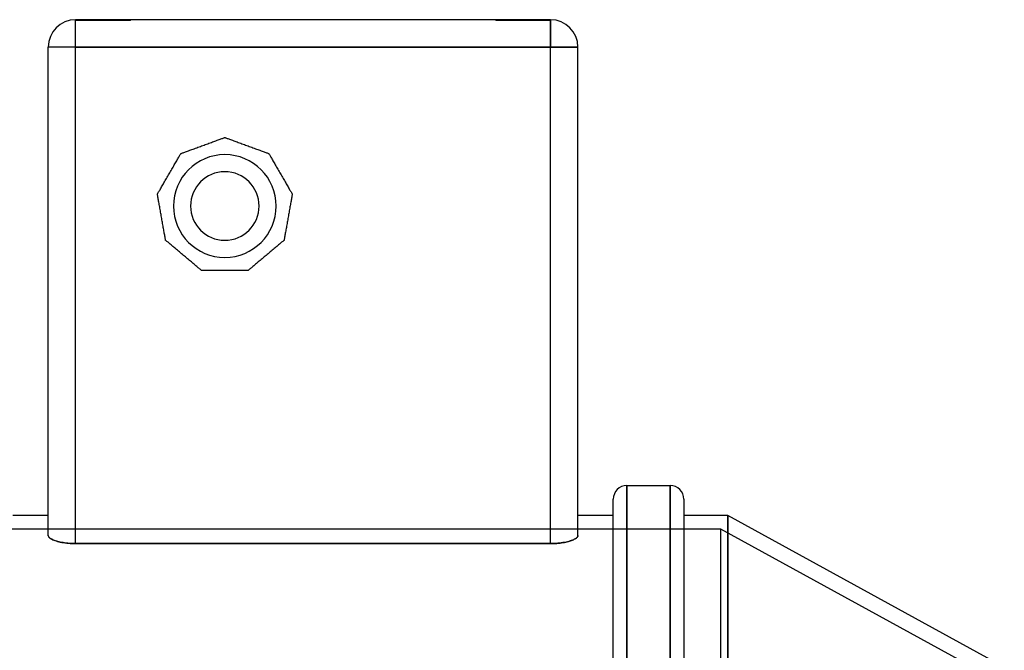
# Model space of a CAD drawing. Header units: millimetres. Extents: x -129 to 129, y -88 to 156.
# Tile 3 of 3: x -43 to 101, y 64 to 156. Entities that reach past the tile are written whole.
import ezdxf

# ---------------------------------------------------------------- set-up
doc = ezdxf.new("R2010")
doc.units = ezdxf.units.MM
doc.layers.add('HIDDEN', color=7, linetype='Continuous')
doc.layers.add('THICK', color=7, linetype='Continuous')

msp = doc.modelspace()

# ---------------------------------------------------------------- linework, layer by layer
at = {"layer": 'HIDDEN'}
for p, q in [((-34.7, 156), (-34.7, 155.9)), ((-34.7, 156), (-34.7, 155.9)), ((-34.7, 156), (-34.7, 156)), ((-34.7, 156), (-34.7, 156)), ((-34.7, 156), (-34.7, 156)), ((-34.7, 152), (-34.7, 156)), ((-26.7, 155.9), (-34.7, 155.9)), ((-26.7, 155.9), (-26.7, 156)), ((-26.7, 155.9), (-26.7, 156)), ((26.7, 156), (26.7, 155.9)), ((26.7, 156), (26.7, 155.9)), ((34.7, 155.9), (26.7, 155.9)), ((34.7, 155.9), (34.7, 156)), ((34.7, 155.9), (34.7, 156)), ((34.7, 156), (34.7, 156)), ((34.7, 156), (34.7, 156)), ((34.7, 156), (34.7, 156)), ((34.7, 156), (34.7, 152)), ((-34.7, 152), (-38.7, 152)), ((-38.7, 152), (-38.7, 152)), ((-34.7, 79.52), (-34.7, 152)), ((-34.7, 152), (34.7, 152)), ((34.7, 79.52), (34.7, 152)), ((38.7, 152), (34.7, 152)), ((38.7, 152), (38.7, 152)), ((-12.9, 138.8), (-12.9, 138.8)), ((-12.9, 138.8), (-12.9, 138.8)), ((-19.33, 136.46), (-19.33, 136.46)), ((-19.33, 136.46), (-19.33, 136.46)), ((-6.47, 136.46), (-6.47, 136.46)), ((-6.47, 136.46), (-6.47, 136.46)), ((-22.75, 130.54), (-22.75, 130.54)), ((-22.75, 130.54), (-22.75, 130.54)), ((-3.05, 130.54), (-3.05, 130.54)), ((-3.05, 130.54), (-3.05, 130.54)), ((-21.56, 123.8), (-21.56, 123.8)), ((-21.56, 123.8), (-21.56, 123.8)), ((-4.24, 123.8), (-4.24, 123.8)), ((-4.24, 123.8), (-4.24, 123.8)), ((-16.32, 119.4), (-16.32, 119.4)), ((-16.32, 119.4), (-16.32, 119.4)), ((-9.48, 119.4), (-9.48, 119.4)), ((-9.48, 119.4), (-9.48, 119.4)), ((45.86, -88), (45.86, 88)), ((52.18, -88), (52.18, 88)), ((60.6, 0), (60.6, 83.6)), ((59.6, 81.6), (-59.6, 81.6)), ((-38.7, 80.71), (-38.69, 80.64)), ((-38.69, 80.64), (-38.67, 80.57)), ((38.64, 80.52), (38.67, 80.59)), ((38.67, 80.59), (38.69, 80.65)), ((38.69, 80.65), (38.7, 80.71)), ((59.6, 0), (59.6, 81.6)), ((100, 59.5), (59.6, 81.6)), ((-38.67, 80.57), (-38.63, 80.5)), ((-38.63, 80.5), (-38.57, 80.43)), ((-38.57, 80.43), (-38.5, 80.36)), ((-38.5, 80.36), (-38.4, 80.28)), ((-38.4, 80.28), (-38.3, 80.21)), ((-38.3, 80.21), (-38.17, 80.15)), ((-38.17, 80.15), (-38.04, 80.08)), ((-38.04, 80.08), (-37.89, 80.02)), ((-37.89, 80.02), (-37.72, 79.95)), ((-37.72, 79.95), (-37.55, 79.9)), ((-37.55, 79.9), (-37.37, 79.84)), ((-37.37, 79.84), (-37.17, 79.79)), ((-37.17, 79.79), (-36.96, 79.74)), ((-36.96, 79.74), (-36.74, 79.7)), ((-36.74, 79.7), (-36.5, 79.66)), ((-36.5, 79.66), (-36.26, 79.62)), ((-36.26, 79.62), (-36, 79.59)), ((-36, 79.59), (-35.75, 79.56)), ((-35.75, 79.56), (-35.48, 79.54)), ((-35.48, 79.54), (-35.22, 79.53)), ((-35.22, 79.53), (-34.96, 79.52)), ((-34.96, 79.52), (-34.7, 79.52)), ((-34.7, 79.52), (34.7, 79.52)), ((34.7, 79.52), (34.93, 79.52)), ((34.93, 79.52), (35.16, 79.53)), ((35.16, 79.53), (35.4, 79.54)), ((35.4, 79.54), (35.63, 79.55)), ((35.63, 79.55), (35.86, 79.57)), ((35.86, 79.57), (36.09, 79.6)), ((36.09, 79.6), (36.31, 79.63)), ((36.31, 79.63), (36.53, 79.66)), ((36.53, 79.66), (36.74, 79.7)), ((36.74, 79.7), (36.94, 79.74)), ((36.94, 79.74), (37.13, 79.78)), ((37.13, 79.78), (37.3, 79.83)), ((37.3, 79.83), (37.47, 79.87)), ((37.47, 79.87), (37.63, 79.92)), ((37.63, 79.92), (37.78, 79.97)), ((37.78, 79.97), (37.92, 80.03)), ((37.92, 80.03), (38.05, 80.09)), ((38.05, 80.09), (38.17, 80.15)), ((38.17, 80.15), (38.28, 80.21)), ((38.28, 80.21), (38.38, 80.27)), ((38.38, 80.27), (38.47, 80.33)), ((38.47, 80.33), (38.54, 80.4)), ((38.54, 80.4), (38.6, 80.46)), ((38.6, 80.46), (38.64, 80.52))]:
    msp.add_line(p, q, dxfattribs=at)
for start, end in [(0, 180), (180, 0)]:
    msp.add_arc((-12.9, 128.8), 7.5, start, end, dxfattribs=at)
at = {"layer": 'THICK'}
for p, q in [((-30.7, 156), (-34.7, 156)), ((-34.7, 152), (-34.7, 156)), ((30.7, 156), (-30.7, 156)), ((34.7, 156), (30.7, 156)), ((34.7, 152), (34.7, 156)), ((-38.7, 80.71), (-38.7, 152)), ((-34.7, 152), (-38.7, 152)), ((-34.7, 79.52), (-34.7, 152)), ((34.7, 152), (-34.7, 152)), ((34.7, 152), (38.7, 152)), ((34.7, 79.52), (34.7, 152)), ((38.7, 80.71), (38.7, 152)), ((-14.86, 138.09), (-14.69, 138.15)), ((-14.69, 138.15), (-14.52, 138.21)), ((-14.52, 138.21), (-14.37, 138.27)), ((-14.37, 138.27), (-14.2, 138.33)), ((-14.2, 138.33), (-14.04, 138.39)), ((-14.04, 138.39), (-13.89, 138.44)), ((-13.89, 138.44), (-13.74, 138.49)), ((-13.74, 138.49), (-13.6, 138.54)), ((-13.6, 138.54), (-13.47, 138.59)), ((-13.47, 138.59), (-13.34, 138.64)), ((-13.34, 138.64), (-13.24, 138.68)), ((-13.24, 138.68), (-13.14, 138.71)), ((-13.14, 138.71), (-13.05, 138.74)), ((-13.05, 138.74), (-12.99, 138.77)), ((-12.99, 138.77), (-12.94, 138.79)), ((-12.94, 138.79), (-12.91, 138.8)), ((-12.91, 138.8), (-12.9, 138.8)), ((-12.9, 138.8), (-12.89, 138.8)), ((-12.89, 138.8), (-12.86, 138.79)), ((-12.86, 138.79), (-12.81, 138.77)), ((-12.81, 138.77), (-12.75, 138.74)), ((-12.75, 138.74), (-12.66, 138.71)), ((-12.66, 138.71), (-12.56, 138.68)), ((-12.56, 138.68), (-12.46, 138.64)), ((-12.46, 138.64), (-12.33, 138.59)), ((-12.33, 138.59), (-12.2, 138.54)), ((-12.2, 138.54), (-12.06, 138.49)), ((-12.06, 138.49), (-11.91, 138.44)), ((-11.91, 138.44), (-11.76, 138.39)), ((-11.76, 138.39), (-11.6, 138.33)), ((-11.6, 138.33), (-11.43, 138.27)), ((-11.43, 138.27), (-11.28, 138.21)), ((-11.28, 138.21), (-11.11, 138.15)), ((-11.11, 138.15), (-10.94, 138.09)), ((-18.76, 136.67), (-18.63, 136.72)), ((-18.63, 136.72), (-18.48, 136.77)), ((-18.48, 136.77), (-18.34, 136.82)), ((-18.34, 136.82), (-18.19, 136.87)), ((-18.19, 136.87), (-18.03, 136.93)), ((-18.03, 136.93), (-17.86, 136.99)), ((-17.86, 136.99), (-17.7, 137.05)), ((-17.7, 137.05), (-17.54, 137.11)), ((-17.54, 137.11), (-17.37, 137.17)), ((-17.37, 137.17), (-17.19, 137.24)), ((-17.19, 137.24), (-17.01, 137.3)), ((-17.01, 137.3), (-16.83, 137.37)), ((-16.83, 137.37), (-16.65, 137.44)), ((-16.65, 137.44), (-16.46, 137.5)), ((-16.46, 137.5), (-16.29, 137.57)), ((-16.29, 137.57), (-16.11, 137.63)), ((-16.11, 137.63), (-15.94, 137.69)), ((-15.94, 137.69), (-15.76, 137.76)), ((-15.76, 137.76), (-15.58, 137.82)), ((-15.58, 137.82), (-15.4, 137.89)), ((-15.4, 137.89), (-15.22, 137.96)), ((-15.22, 137.96), (-15.04, 138.02)), ((-15.04, 138.02), (-14.86, 138.09)), ((-10.94, 138.09), (-10.76, 138.02)), ((-10.76, 138.02), (-10.58, 137.96)), ((-10.58, 137.96), (-10.4, 137.89)), ((-10.4, 137.89), (-10.22, 137.82)), ((-10.22, 137.82), (-10.04, 137.76)), ((-10.04, 137.76), (-9.86, 137.69)), ((-9.86, 137.69), (-9.69, 137.63)), ((-9.69, 137.63), (-9.51, 137.57)), ((-9.51, 137.57), (-9.34, 137.5)), ((-9.34, 137.5), (-9.15, 137.44)), ((-9.15, 137.44), (-8.97, 137.37)), ((-8.97, 137.37), (-8.79, 137.3)), ((-8.79, 137.3), (-8.61, 137.24)), ((-8.61, 137.24), (-8.43, 137.17)), ((-8.43, 137.17), (-8.26, 137.11)), ((-8.26, 137.11), (-8.1, 137.05)), ((-8.1, 137.05), (-7.94, 136.99)), ((-7.94, 136.99), (-7.77, 136.93)), ((-7.77, 136.93), (-7.61, 136.87)), ((-7.61, 136.87), (-7.46, 136.82)), ((-7.46, 136.82), (-7.32, 136.77)), ((-7.32, 136.77), (-7.17, 136.72)), ((-7.17, 136.72), (-7.04, 136.67)), ((-20.11, 135.11), (-20.02, 135.26)), ((-20.02, 135.26), (-19.93, 135.41)), ((-19.93, 135.41), (-19.85, 135.55)), ((-19.85, 135.55), (-19.78, 135.68)), ((-19.78, 135.68), (-19.7, 135.81)), ((-19.7, 135.81), (-19.63, 135.94)), ((-19.63, 135.94), (-19.56, 136.05)), ((-19.56, 136.05), (-19.51, 136.15)), ((-19.51, 136.15), (-19.46, 136.24)), ((-19.46, 136.24), (-19.41, 136.32)), ((-19.41, 136.32), (-19.38, 136.38)), ((-19.38, 136.38), (-19.35, 136.42)), ((-19.35, 136.42), (-19.33, 136.45)), ((-19.33, 136.46), (-19.32, 136.46)), ((-19.33, 136.45), (-19.33, 136.46)), ((-19.32, 136.46), (-19.29, 136.48)), ((-19.29, 136.48), (-19.24, 136.49)), ((-19.24, 136.49), (-19.17, 136.52)), ((-19.17, 136.52), (-19.09, 136.55)), ((-19.09, 136.55), (-18.99, 136.58)), ((-18.99, 136.58), (-18.88, 136.62)), ((-18.88, 136.62), (-18.76, 136.67)), ((-7.04, 136.67), (-6.92, 136.62)), ((-6.92, 136.62), (-6.81, 136.58)), ((-6.81, 136.58), (-6.71, 136.55)), ((-6.71, 136.55), (-6.63, 136.52)), ((-6.63, 136.52), (-6.56, 136.49)), ((-6.56, 136.49), (-6.51, 136.48)), ((-6.51, 136.48), (-6.48, 136.46)), ((-6.48, 136.46), (-6.47, 136.46)), ((-6.47, 136.46), (-6.47, 136.45)), ((-6.47, 136.45), (-6.45, 136.42)), ((-6.45, 136.42), (-6.42, 136.38)), ((-6.42, 136.38), (-6.39, 136.32)), ((-6.39, 136.32), (-6.34, 136.24)), ((-6.34, 136.24), (-6.29, 136.15)), ((-6.29, 136.15), (-6.24, 136.05)), ((-6.24, 136.05), (-6.17, 135.94)), ((-6.17, 135.94), (-6.1, 135.81)), ((-6.1, 135.81), (-6.02, 135.68)), ((-6.02, 135.68), (-5.95, 135.55)), ((-5.95, 135.55), (-5.87, 135.41)), ((-5.87, 135.41), (-5.78, 135.26)), ((-5.78, 135.26), (-5.69, 135.11)), ((-20.95, 133.66), (-20.85, 133.82)), ((-20.85, 133.82), (-20.76, 133.99)), ((-20.76, 133.99), (-20.66, 134.16)), ((-20.66, 134.16), (-20.56, 134.32)), ((-20.56, 134.32), (-20.47, 134.49)), ((-20.47, 134.49), (-20.37, 134.65)), ((-20.37, 134.65), (-20.28, 134.81)), ((-20.28, 134.81), (-20.19, 134.96)), ((-20.19, 134.96), (-20.11, 135.11)), ((-5.69, 135.11), (-5.61, 134.96)), ((-5.61, 134.96), (-5.52, 134.81)), ((-5.52, 134.81), (-5.43, 134.65)), ((-5.43, 134.65), (-5.33, 134.49)), ((-5.33, 134.49), (-5.24, 134.32)), ((-5.24, 134.32), (-5.14, 134.16)), ((-5.14, 134.16), (-5.04, 133.99)), ((-5.04, 133.99), (-4.95, 133.82)), ((-4.95, 133.82), (-4.85, 133.66)), ((-21.7, 132.34), (-21.61, 132.51)), ((-21.61, 132.51), (-21.51, 132.67)), ((-21.51, 132.67), (-21.42, 132.84)), ((-21.42, 132.84), (-21.32, 133.01)), ((-21.32, 133.01), (-21.22, 133.18)), ((-21.22, 133.18), (-21.13, 133.34)), ((-21.13, 133.34), (-21.04, 133.5)), ((-21.04, 133.5), (-20.95, 133.66)), ((-4.85, 133.66), (-4.76, 133.5)), ((-4.76, 133.5), (-4.67, 133.34)), ((-4.67, 133.34), (-4.58, 133.18)), ((-4.58, 133.18), (-4.48, 133.01)), ((-4.48, 133.01), (-4.38, 132.84)), ((-4.38, 132.84), (-4.29, 132.67)), ((-4.29, 132.67), (-4.19, 132.51)), ((-4.19, 132.51), (-4.1, 132.34)), ((-22.57, 130.85), (-22.51, 130.95)), ((-22.51, 130.95), (-22.45, 131.06)), ((-22.45, 131.06), (-22.37, 131.18)), ((-22.37, 131.18), (-22.3, 131.31)), ((-22.3, 131.31), (-22.22, 131.45)), ((-22.22, 131.45), (-22.14, 131.59)), ((-22.14, 131.59), (-22.06, 131.74)), ((-22.06, 131.74), (-21.97, 131.89)), ((-21.97, 131.89), (-21.88, 132.03)), ((-21.88, 132.03), (-21.8, 132.19)), ((-21.8, 132.19), (-21.7, 132.34)), ((-4.1, 132.34), (-4, 132.19)), ((-4, 132.19), (-3.92, 132.03)), ((-3.92, 132.03), (-3.83, 131.89)), ((-3.83, 131.89), (-3.74, 131.74)), ((-3.74, 131.74), (-3.66, 131.59)), ((-3.66, 131.59), (-3.58, 131.45)), ((-3.58, 131.45), (-3.5, 131.31)), ((-3.5, 131.31), (-3.43, 131.18)), ((-3.43, 131.18), (-3.35, 131.06)), ((-3.35, 131.06), (-3.29, 130.95)), ((-3.29, 130.95), (-3.23, 130.85)), ((-22.75, 130.54), (-22.74, 130.55)), ((-22.75, 130.53), (-22.75, 130.54)), ((-22.74, 130.49), (-22.75, 130.53)), ((-22.74, 130.55), (-22.73, 130.57)), ((-22.73, 130.44), (-22.74, 130.49)), ((-22.73, 130.57), (-22.7, 130.62)), ((-22.72, 130.37), (-22.73, 130.44)), ((-22.7, 130.28), (-22.72, 130.37)), ((-22.7, 130.62), (-22.67, 130.68)), ((-22.69, 130.18), (-22.7, 130.28)), ((-22.67, 130.07), (-22.69, 130.18)), ((-22.67, 130.68), (-22.62, 130.76)), ((-22.64, 129.94), (-22.67, 130.07)), ((-22.62, 129.8), (-22.64, 129.94)), ((-22.62, 130.76), (-22.57, 130.85)), ((-22.59, 129.65), (-22.62, 129.8)), ((-22.57, 129.5), (-22.59, 129.65)), ((-22.54, 129.34), (-22.57, 129.5)), ((-3.23, 129.5), (-3.26, 129.34)), ((-3.23, 130.85), (-3.18, 130.76)), ((-3.21, 129.65), (-3.23, 129.5)), ((-3.18, 129.8), (-3.21, 129.65)), ((-3.18, 130.76), (-3.13, 130.68)), ((-3.16, 129.94), (-3.18, 129.8)), ((-3.13, 130.07), (-3.16, 129.94)), ((-3.13, 130.68), (-3.1, 130.62)), ((-3.11, 130.18), (-3.13, 130.07)), ((-3.1, 130.28), (-3.11, 130.18)), ((-3.1, 130.62), (-3.07, 130.57)), ((-3.08, 130.37), (-3.1, 130.28)), ((-3.07, 130.44), (-3.08, 130.37)), ((-3.07, 130.57), (-3.06, 130.55)), ((-3.06, 130.49), (-3.07, 130.44)), ((-3.06, 130.55), (-3.05, 130.54)), ((-3.05, 130.53), (-3.06, 130.49)), ((-3.05, 130.54), (-3.05, 130.53)), ((-22.51, 129.17), (-22.54, 129.34)), ((-22.48, 129), (-22.51, 129.17)), ((-22.45, 128.83), (-22.48, 129)), ((-22.42, 128.66), (-22.45, 128.83)), ((-22.39, 128.48), (-22.42, 128.66)), ((-22.35, 128.3), (-22.39, 128.48)), ((-22.32, 128.11), (-22.35, 128.3)), ((-22.29, 127.92), (-22.32, 128.11)), ((-3.48, 128.11), (-3.51, 127.92)), ((-3.45, 128.3), (-3.48, 128.11)), ((-3.41, 128.48), (-3.45, 128.3)), ((-3.38, 128.66), (-3.41, 128.48)), ((-3.35, 128.83), (-3.38, 128.66)), ((-3.32, 129), (-3.35, 128.83)), ((-3.29, 129.17), (-3.32, 129)), ((-3.26, 129.34), (-3.29, 129.17)), ((-22.25, 127.72), (-22.29, 127.92)), ((-22.22, 127.54), (-22.25, 127.72)), ((-22.19, 127.35), (-22.22, 127.54)), ((-22.15, 127.17), (-22.19, 127.35)), ((-22.12, 126.99), (-22.15, 127.17)), ((-22.09, 126.8), (-22.12, 126.99)), ((-22.06, 126.61), (-22.09, 126.8)), ((-22.02, 126.42), (-22.06, 126.61)), ((-3.74, 126.61), (-3.78, 126.42)), ((-3.71, 126.8), (-3.74, 126.61)), ((-3.68, 126.99), (-3.71, 126.8)), ((-3.65, 127.17), (-3.68, 126.99)), ((-3.61, 127.35), (-3.65, 127.17)), ((-3.58, 127.54), (-3.61, 127.35)), ((-3.55, 127.72), (-3.58, 127.54)), ((-3.51, 127.92), (-3.55, 127.72)), ((-21.99, 126.23), (-22.02, 126.42)), ((-21.96, 126.04), (-21.99, 126.23)), ((-21.92, 125.86), (-21.96, 126.04)), ((-21.89, 125.68), (-21.92, 125.86)), ((-21.86, 125.5), (-21.89, 125.68)), ((-21.83, 125.34), (-21.86, 125.5)), ((-21.8, 125.16), (-21.83, 125.34)), ((-3.97, 125.34), (-4, 125.16)), ((-3.94, 125.5), (-3.97, 125.34)), ((-3.91, 125.68), (-3.94, 125.5)), ((-3.88, 125.86), (-3.91, 125.68)), ((-3.84, 126.04), (-3.88, 125.86)), ((-3.81, 126.23), (-3.84, 126.04)), ((-3.78, 126.42), (-3.81, 126.23)), ((-21.77, 124.99), (-21.8, 125.16)), ((-21.74, 124.83), (-21.77, 124.99)), ((-21.72, 124.68), (-21.74, 124.83)), ((-21.69, 124.54), (-21.72, 124.68)), ((-21.66, 124.39), (-21.69, 124.54)), ((-21.64, 124.27), (-21.66, 124.39)), ((-21.62, 124.15), (-21.64, 124.27)), ((-21.6, 124.05), (-21.62, 124.15)), ((-21.59, 123.96), (-21.6, 124.05)), ((-21.58, 123.89), (-21.59, 123.96)), ((-21.57, 123.84), (-21.58, 123.89)), ((-21.56, 123.81), (-21.57, 123.84)), ((-21.56, 123.8), (-21.56, 123.81)), ((-21.55, 123.79), (-21.56, 123.8)), ((-21.53, 123.77), (-21.55, 123.79)), ((-21.49, 123.74), (-21.53, 123.77)), ((-21.43, 123.69), (-21.49, 123.74)), ((-4.31, 123.74), (-4.37, 123.69)), ((-4.27, 123.77), (-4.31, 123.74)), ((-4.25, 123.79), (-4.27, 123.77)), ((-4.24, 123.8), (-4.25, 123.79)), ((-4.23, 123.84), (-4.24, 123.81)), ((-4.24, 123.81), (-4.24, 123.8)), ((-4.22, 123.89), (-4.23, 123.84)), ((-4.21, 123.96), (-4.22, 123.89)), ((-4.2, 124.05), (-4.21, 123.96)), ((-4.18, 124.15), (-4.2, 124.05)), ((-4.16, 124.27), (-4.18, 124.15)), ((-4.14, 124.39), (-4.16, 124.27)), ((-4.11, 124.54), (-4.14, 124.39)), ((-4.08, 124.68), (-4.11, 124.54)), ((-4.06, 124.83), (-4.08, 124.68)), ((-4.03, 124.99), (-4.06, 124.83)), ((-4, 125.16), (-4.03, 124.99)), ((-21.36, 123.64), (-21.43, 123.69)), ((-21.28, 123.57), (-21.36, 123.64)), ((-21.2, 123.5), (-21.28, 123.57)), ((-21.1, 123.41), (-21.2, 123.5)), ((-20.99, 123.32), (-21.1, 123.41)), ((-20.87, 123.22), (-20.99, 123.32)), ((-20.76, 123.13), (-20.87, 123.22)), ((-20.63, 123.02), (-20.76, 123.13)), ((-20.5, 122.91), (-20.63, 123.02)), ((-20.37, 122.8), (-20.5, 122.91)), ((-20.24, 122.69), (-20.37, 122.8)), ((-20.1, 122.58), (-20.24, 122.69)), ((-19.96, 122.46), (-20.1, 122.58)), ((-19.82, 122.34), (-19.96, 122.46)), ((-19.67, 122.21), (-19.82, 122.34)), ((-5.98, 122.34), (-6.13, 122.21)), ((-5.84, 122.46), (-5.98, 122.34)), ((-5.7, 122.58), (-5.84, 122.46)), ((-5.56, 122.69), (-5.7, 122.58)), ((-5.43, 122.8), (-5.56, 122.69)), ((-5.3, 122.91), (-5.43, 122.8)), ((-5.17, 123.02), (-5.3, 122.91)), ((-5.04, 123.13), (-5.17, 123.02)), ((-4.93, 123.22), (-5.04, 123.13)), ((-4.81, 123.32), (-4.93, 123.22)), ((-4.7, 123.41), (-4.81, 123.32)), ((-4.6, 123.5), (-4.7, 123.41)), ((-4.52, 123.57), (-4.6, 123.5)), ((-4.44, 123.64), (-4.52, 123.57)), ((-4.37, 123.69), (-4.44, 123.64)), ((-19.52, 122.09), (-19.67, 122.21)), ((-19.37, 121.96), (-19.52, 122.09)), ((-19.23, 121.84), (-19.37, 121.96)), ((-19.08, 121.72), (-19.23, 121.84)), ((-18.94, 121.6), (-19.08, 121.72)), ((-18.8, 121.48), (-18.94, 121.6)), ((-18.65, 121.36), (-18.8, 121.48)), ((-18.51, 121.24), (-18.65, 121.36)), ((-18.36, 121.11), (-18.51, 121.24)), ((-18.21, 120.99), (-18.36, 121.11)), ((-18.06, 120.87), (-18.21, 120.99)), ((-17.92, 120.74), (-18.06, 120.87)), ((-7.74, 120.87), (-7.88, 120.74)), ((-7.59, 120.99), (-7.74, 120.87)), ((-7.44, 121.11), (-7.59, 120.99)), ((-7.29, 121.24), (-7.44, 121.11)), ((-7.15, 121.36), (-7.29, 121.24)), ((-7, 121.48), (-7.15, 121.36)), ((-6.86, 121.6), (-7, 121.48)), ((-6.72, 121.72), (-6.86, 121.6)), ((-6.57, 121.84), (-6.72, 121.72)), ((-6.43, 121.96), (-6.57, 121.84)), ((-6.28, 122.09), (-6.43, 121.96)), ((-6.13, 122.21), (-6.28, 122.09)), ((-17.78, 120.63), (-17.92, 120.74)), ((-17.64, 120.51), (-17.78, 120.63)), ((-17.51, 120.41), (-17.64, 120.51)), ((-17.38, 120.29), (-17.51, 120.41)), ((-17.25, 120.18), (-17.38, 120.29)), ((-17.12, 120.08), (-17.25, 120.18)), ((-17.01, 119.98), (-17.12, 120.08)), ((-16.89, 119.88), (-17.01, 119.98)), ((-16.78, 119.79), (-16.89, 119.88)), ((-16.68, 119.71), (-16.78, 119.79)), ((-16.6, 119.63), (-16.68, 119.71)), ((-16.52, 119.57), (-16.6, 119.63)), ((-16.45, 119.51), (-16.52, 119.57)), ((-16.39, 119.46), (-16.45, 119.51)), ((-16.35, 119.43), (-16.39, 119.46)), ((-16.33, 119.41), (-16.35, 119.43)), ((-9.45, 119.43), (-9.47, 119.41)), ((-9.41, 119.46), (-9.45, 119.43)), ((-9.35, 119.51), (-9.41, 119.46)), ((-9.28, 119.57), (-9.35, 119.51)), ((-9.2, 119.63), (-9.28, 119.57)), ((-9.12, 119.71), (-9.2, 119.63)), ((-9.02, 119.79), (-9.12, 119.71)), ((-8.91, 119.88), (-9.02, 119.79)), ((-8.79, 119.98), (-8.91, 119.88)), ((-8.68, 120.08), (-8.79, 119.98)), ((-8.55, 120.18), (-8.68, 120.08)), ((-8.42, 120.29), (-8.55, 120.18)), ((-8.29, 120.41), (-8.42, 120.29)), ((-8.16, 120.51), (-8.29, 120.41)), ((-8.02, 120.63), (-8.16, 120.51)), ((-7.88, 120.74), (-8.02, 120.63)), ((-16.32, 119.4), (-16.33, 119.41)), ((-16.31, 119.4), (-16.32, 119.4)), ((-16.28, 119.4), (-16.31, 119.4)), ((-16.23, 119.4), (-16.28, 119.4)), ((-16.17, 119.4), (-16.23, 119.4)), ((-16.08, 119.4), (-16.17, 119.4)), ((-15.99, 119.4), (-16.08, 119.4)), ((-15.88, 119.4), (-15.99, 119.4)), ((-15.76, 119.4), (-15.88, 119.4)), ((-15.63, 119.4), (-15.76, 119.4)), ((-15.48, 119.4), (-15.63, 119.4)), ((-15.34, 119.4), (-15.48, 119.4)), ((-15.19, 119.4), (-15.34, 119.4)), ((-15.03, 119.4), (-15.19, 119.4)), ((-14.86, 119.4), (-15.03, 119.4)), ((-14.69, 119.4), (-14.86, 119.4)), ((-14.53, 119.4), (-14.69, 119.4)), ((-14.36, 119.4), (-14.53, 119.4)), ((-14.18, 119.4), (-14.36, 119.4)), ((-14, 119.4), (-14.18, 119.4)), ((-13.81, 119.4), (-14, 119.4)), ((-13.63, 119.4), (-13.81, 119.4)), ((-13.44, 119.4), (-13.63, 119.4)), ((-13.26, 119.4), (-13.44, 119.4)), ((-13.08, 119.4), (-13.26, 119.4)), ((-12.9, 119.4), (-13.08, 119.4)), ((-12.72, 119.4), (-12.9, 119.4)), ((-12.54, 119.4), (-12.72, 119.4)), ((-12.36, 119.4), (-12.54, 119.4)), ((-12.17, 119.4), (-12.36, 119.4)), ((-11.99, 119.4), (-12.17, 119.4)), ((-11.8, 119.4), (-11.99, 119.4)), ((-11.62, 119.4), (-11.8, 119.4)), ((-11.44, 119.4), (-11.62, 119.4)), ((-11.27, 119.4), (-11.44, 119.4)), ((-11.11, 119.4), (-11.27, 119.4)), ((-10.94, 119.4), (-11.11, 119.4)), ((-10.77, 119.4), (-10.94, 119.4)), ((-10.61, 119.4), (-10.77, 119.4)), ((-10.46, 119.4), (-10.61, 119.4)), ((-10.32, 119.4), (-10.46, 119.4)), ((-10.17, 119.4), (-10.32, 119.4)), ((-10.04, 119.4), (-10.17, 119.4)), ((-9.92, 119.4), (-10.04, 119.4)), ((-9.81, 119.4), (-9.92, 119.4)), ((-9.72, 119.4), (-9.81, 119.4)), ((-9.63, 119.4), (-9.72, 119.4)), ((-9.57, 119.4), (-9.63, 119.4)), ((-9.52, 119.4), (-9.57, 119.4)), ((-9.49, 119.4), (-9.52, 119.4)), ((-9.48, 119.4), (-9.49, 119.4)), ((-9.47, 119.41), (-9.48, 119.4)), ((45.86, 88), (45.86, 45)), ((45.86, 88), (52.18, 88)), ((52.18, 88), (52.18, 45)), ((43.86, 45), (43.86, 86)), ((54.18, 86), (54.18, 45)), ((-38.7, 83.6), (-43.86, 83.6)), ((43.86, 83.6), (38.7, 83.6)), ((60.6, 83.6), (54.18, 83.6)), ((60.6, 83.6), (60.6, 45)), ((101, 61.5), (60.6, 83.6)), ((-38.69, 80.65), (-38.7, 80.71)), ((-38.67, 80.59), (-38.69, 80.65)), ((-38.64, 80.52), (-38.67, 80.59)), ((38.69, 80.64), (38.67, 80.57)), ((38.7, 80.71), (38.69, 80.64)), ((-38.6, 80.46), (-38.64, 80.52)), ((-38.54, 80.4), (-38.6, 80.46)), ((-38.47, 80.33), (-38.54, 80.4)), ((-38.38, 80.27), (-38.47, 80.33)), ((-38.28, 80.21), (-38.38, 80.27)), ((-38.17, 80.15), (-38.28, 80.21)), ((-38.05, 80.09), (-38.17, 80.15)), ((-37.92, 80.03), (-38.05, 80.09)), ((-37.78, 79.97), (-37.92, 80.03)), ((-37.63, 79.92), (-37.78, 79.97)), ((-37.47, 79.87), (-37.63, 79.92)), ((-37.3, 79.83), (-37.47, 79.87)), ((-37.13, 79.78), (-37.3, 79.83)), ((-36.94, 79.74), (-37.13, 79.78)), ((-36.74, 79.7), (-36.94, 79.74)), ((-36.53, 79.66), (-36.74, 79.7)), ((-36.31, 79.63), (-36.53, 79.66)), ((-36.09, 79.6), (-36.31, 79.63)), ((-35.86, 79.57), (-36.09, 79.6)), ((-35.63, 79.55), (-35.86, 79.57)), ((-35.4, 79.54), (-35.63, 79.55)), ((-35.16, 79.53), (-35.4, 79.54)), ((-34.93, 79.52), (-35.16, 79.53)), ((-34.7, 79.52), (-34.93, 79.52)), ((34.7, 79.52), (-34.7, 79.52)), ((34.96, 79.52), (34.7, 79.52)), ((35.22, 79.53), (34.96, 79.52)), ((35.48, 79.54), (35.22, 79.53)), ((35.75, 79.56), (35.48, 79.54)), ((36, 79.59), (35.75, 79.56)), ((36.26, 79.62), (36, 79.59)), ((36.5, 79.66), (36.26, 79.62)), ((36.74, 79.7), (36.5, 79.66)), ((36.96, 79.74), (36.74, 79.7)), ((37.17, 79.79), (36.96, 79.74)), ((37.37, 79.84), (37.17, 79.79)), ((37.55, 79.9), (37.37, 79.84)), ((37.72, 79.95), (37.55, 79.9)), ((37.89, 80.02), (37.72, 79.95)), ((38.04, 80.08), (37.89, 80.02)), ((38.17, 80.15), (38.04, 80.08)), ((38.3, 80.21), (38.17, 80.15)), ((38.4, 80.28), (38.3, 80.21)), ((38.5, 80.36), (38.4, 80.28)), ((38.57, 80.43), (38.5, 80.36)), ((38.63, 80.5), (38.57, 80.43)), ((38.67, 80.57), (38.63, 80.5))]:
    msp.add_line(p, q, dxfattribs=at)
for centre, radius, start, end in [((-34.7, 152), 4, 90, 180), ((34.7, 152), 4, 0, 90), ((-12.9, 128.8), 5, 90, 180), ((-12.9, 128.8), 5, 270, 90), ((-12.9, 128.8), 5, 180, 270), ((45.86, 86), 2, 90, 180), ((52.18, 86), 2, 0, 90)]:
    msp.add_arc(centre, radius, start, end, dxfattribs=at)

doc.saveas('drawing.dxf')
